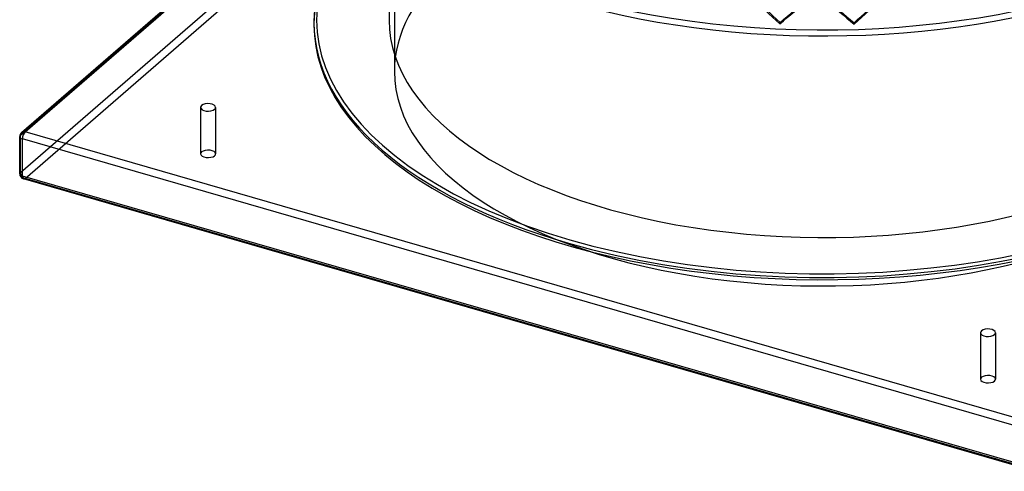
# Model space of a CAD drawing. Header units: millimetres. Extents: x -749 to 749, y -690 to 572.
# Tile 1 of 9: x -749 to 169, y -690 to -269. Entities that reach past the tile are written whole.
import ezdxf

# ---------------------------------------------------------------- set-up
doc = ezdxf.new("R2010")
doc.units = ezdxf.units.MM
doc.layers.add('HIDDEN', color=7, linetype='Continuous')
doc.layers.add('THICK', color=7, linetype='Continuous')

msp = doc.modelspace()

# ---------------------------------------------------------------- linework, layer by layer
at = {"layer": 'HIDDEN'}
for p, q in [((-748.81, -376.49), (-203.81, 95.5)), ((-748.81, -411.13), (-203.81, 60.86)), ((-744.48, -416.71), (-199.48, 55.28)), ((-400, -42.09), (-400, -316.97)), ((-580.73, -350.53), (-580.73, -393.83)), ((-566.73, -350.53), (-566.73, -393.83)), ((-748.81, -411.13), (-748.81, -376.49)), ((199.48, -689.21), (-744.48, -416.71)), ((146.73, -560.53), (146.73, -603.83)), ((160.73, -560.53), (160.73, -603.83))]:
    msp.add_line(p, q, dxfattribs=at)
for centre, major_axis, ratio, start_param, end_param in [((0, -273.66), (-475, 0), 0.5, -3.141592, -0.523599), ((0, -42.09), (-472.5, 0), 0.5, 0, 2.617994), ((0, -269.33), (405, 0), 0.5, 0, 2.617994), ((0, -271.5), (475, 0), 0.5, 2.617994, 3.141593), ((0, -273.66), (-475, 0), 0.5, -0.523599, 0), ((0, -269.33), (405, 0), 0.5, 2.617994, 3.141593), ((0, -316.97), (400, 0), 0.5, 2.617994, 3.141593), ((0, -316.97), (400, 0), 0.5, -3.141592, -0.523599), ((-744.48, -377.74), (-5, 0), 0.5, -0.523599, -0.000094), ((-744.48, -377.74), (-3.27, 3.78), 0.75, 0.000079, 0.713724), ((-573.73, -393.83), (7, 0), 0.5, 2.617994, 3.141499), ((-573.73, -393.83), (7, 0), 0.5, 3.141499, 5.759587), ((-573.73, -393.83), (7, 0), 0.5, -0.000094, 2.617994), ((-573.73, -393.83), (7, 0), 0.5, -0.523599, -0.000094), ((-744.48, -412.38), (-5, 0), 0.5, -0.523599, -0.000094), ((-744.48, -412.38), (-3.27, 3.78), 0.75, 0.713724, 2.284521), ((-744.48, -412.38), (-1.39, -4.8), 0.433013, 0.000007, 0.588003), ((153.73, -603.83), (7, 0), 0.5, 2.617994, 3.141499), ((153.73, -603.83), (7, 0), 0.5, 3.141499, 5.759587), ((153.73, -603.83), (7, 0), 0.5, -0.000094, 2.617994), ((153.73, -603.83), (7, 0), 0.5, -0.523599, -0.000094)]:
    msp.add_ellipse(centre, major_axis=major_axis, ratio=ratio, start_param=start_param, end_param=end_param, dxfattribs=at)
at = {"layer": 'THICK'}
for p, q in [((-747.76, -373.96), (-452.66, -118.4)), ((-744.48, -373.41), (-451.72, -119.86)), ((-405, -170.52), (-405, -269.33)), ((-474.66, -262.44), (-475, -271.5)), ((-475, -271.5), (-475, -273.66)), ((-40.44, -272.55), (-40.23, -271.3)), ((28.9, -272.97), (28.75, -271.72)), ((199.48, -645.91), (-744.48, -373.41)), ((-749.48, -412.38), (-749.48, -377.74)), ((196.98, -652.4), (-746.98, -379.9)), ((-746.98, -414.54), (-746.98, -379.9)), ((196.98, -687.04), (-746.98, -414.54)), ((198.1, -689.68), (-745.87, -417.18))]:
    msp.add_line(p, q, dxfattribs=at)
for centre, start, end in [((-744.48, -377.74), 130.89673, 179.99716), ((-744.48, -412.38), 179.99716, 253.872)]:
    msp.add_arc(centre, 5, start, end, dxfattribs=at)
for centre, major_axis, ratio, start_param, end_param in [((0, -46.42), (-475, 0), 0.5, 0.238393, 2.617994), ((0, -269.33), (472.5, 0), 0.5, 2.656653, 4.18879), ((0, -35.91), (453.05, -472.82), 0.301878, -1.408329, -1.350827), ((0, -35.91), (450.66, -470.33), 0.301878, -1.407316, -1.350827), ((0, -35.91), (452.41, 466.41), 0.29225, -1.802556, -1.746128), ((0, -35.91), (463.55, 444.17), 0.233343, -1.876002, -1.818501), ((0, -35.91), (461.11, 441.84), 0.233343, -1.876002, -1.819952), ((0, -35.91), (462.3, -448.42), 0.243303, -1.335655, -1.278153), ((0, -35.91), (459.87, -446.06), 0.243303, -1.334268, -1.278153), ((0, -35.91), (454.81, 468.88), 0.29225, -1.802556, -1.745054), ((0, -271.5), (475, 0), 0.5, -3.141592, -2.094395), ((0, -273.66), (-475, 0), 0.5, 0, 2.617994), ((0, -269.33), (405, 0), 0.5, -3.141592, -0.523599), ((-573.73, -350.53), (-7, 0), 0.5, -0.523599, -0.000094), ((-573.73, -350.53), (-7, 0), 0.5, 3.141499, 5.759587), ((-573.73, -350.53), (-7, 0), 0.5, -0.000094, 2.617994), ((-573.73, -350.53), (-7, 0), 0.5, 2.617994, 3.141499), ((-744.48, -377.74), (-3.27, 3.78), 0.75, -0.857072, 0.000079), ((-744.48, -377.74), (-1.39, -4.8), 0.433013, -2.55359, -0.982794), ((-744.48, -377.74), (-5, 0), 0.5, -0.000094, 1.047198), ((0, -271.5), (475, 0), 0.5, -2.094395, -0.523599), ((0, -269.33), (472.5, 0), 0.5, -2.094395, -0.523599), ((-744.48, -412.38), (-5, 0), 0.5, -0.000094, 1.047198), ((-744.48, -412.38), (-1.39, -4.8), 0.433013, -0.982794, 0.000007), ((153.73, -560.53), (-7, 0), 0.5, -0.523599, -0.000094), ((153.73, -560.53), (-7, 0), 0.5, 3.141499, 5.759587), ((153.73, -560.53), (-7, 0), 0.5, -0.000094, 2.617994), ((153.73, -560.53), (-7, 0), 0.5, 2.617994, 3.141499)]:
    msp.add_ellipse(centre, major_axis=major_axis, ratio=ratio, start_param=start_param, end_param=end_param, dxfattribs=at)

doc.saveas('drawing.dxf')
